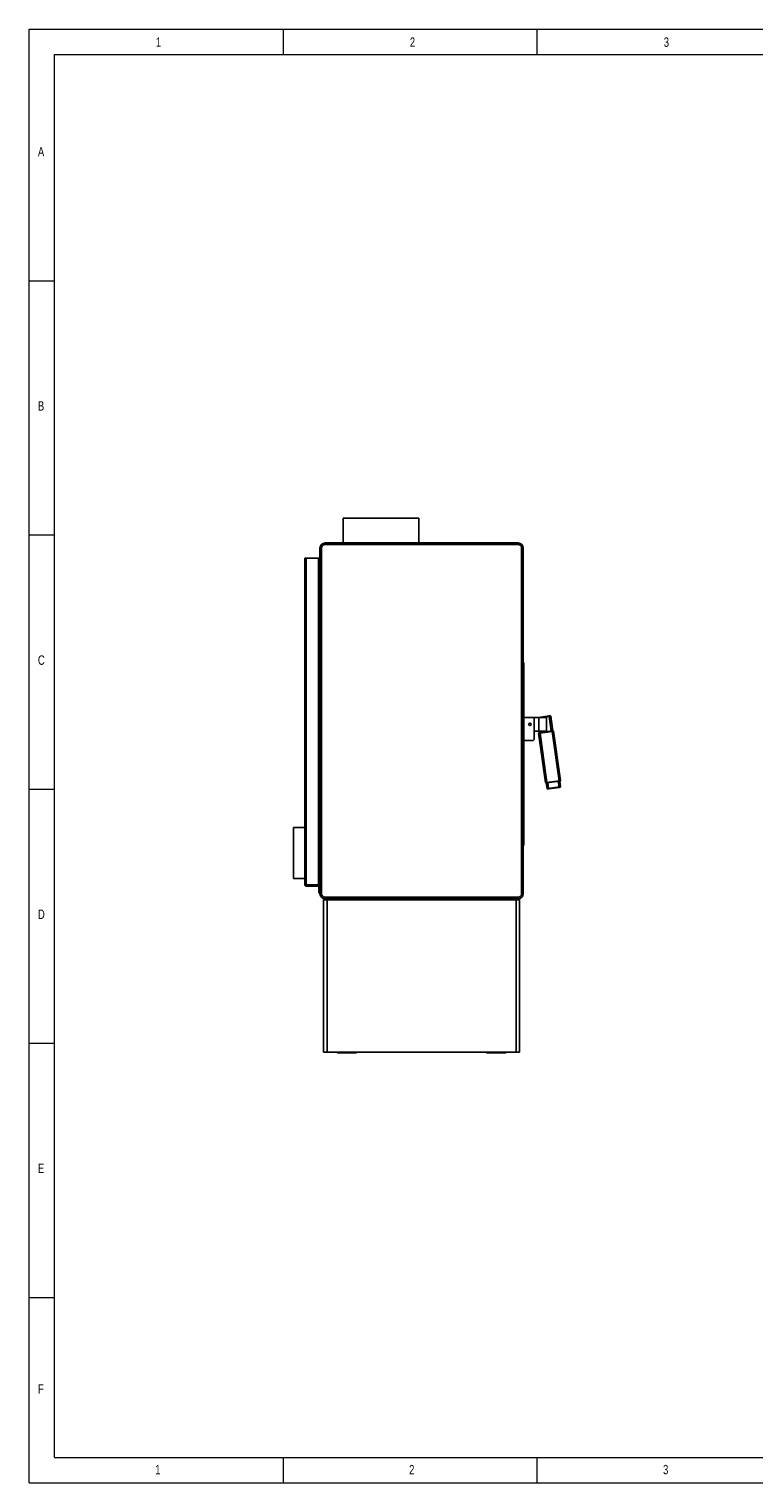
# Model space of a CAD drawing. Header units: millimetres. Extents: x 170 to 4050, y 55 to 2915.
# Tile 1 of 3: x 170 to 1597, y 55 to 2915. Entities that reach past the tile are written whole.
import ezdxf

# ---------------------------------------------------------------- set-up
doc = ezdxf.new("R2010")
doc.units = ezdxf.units.MM
doc.header["$LTSCALE"] = 10
doc.styles.add('SLDTEXTSTYLE0', font='TXT', dxfattribs={"width": 0.75})

msp = doc.modelspace()

# ---------------------------------------------------------------- linework, layer by layer
at = {"color": 7, "linetype": 'Continuous', "lineweight": 0}
for p, q in [((170, 55), (170, 2915)), ((170, 2915), (4050, 2915)), ((670, 2915), (670, 2865)), ((670, 2915), (670, 2865)), ((1170, 2915), (1170, 2865)), ((220, 2865), (4000, 2865)), ((220, 105), (220, 2865)), ((170, 2420), (220, 2420)), ((170, 1920), (220, 1920)), ((170, 1420), (220, 1420)), ((170, 920), (220, 920)), ((170, 420), (220, 420)), ((220, 105), (4000, 105)), ((670, 105), (670, 55)), ((1170, 105), (1170, 55)), ((170, 55), (4050, 55))]:
    msp.add_line(p, q, dxfattribs=at)
for p, q in [((788.3, 1953.1), (788.3, 1904.1)), ((937.3, 1953.1), (788.3, 1953.1)), ((937.3, 1904.1), (937.3, 1953.1)), ((742.8, 1894.1), (745.8, 1894.1)), ((742.8, 1214.1), (742.8, 1894.1)), ((745.8, 1894.1), (745.8, 1214.1)), ((752.8, 1904.1), (752.8, 1901.1)), ((752.8, 1904.1), (1132.8, 1904.1)), ((1132.8, 1901.1), (752.8, 1901.1)), ((1132.8, 1901.1), (1132.8, 1904.1)), ((1139.8, 1214.1), (1139.8, 1894.1)), ((1139.8, 1894.1), (1142.8, 1894.1)), ((1142.8, 1894.1), (1142.8, 1214.1)), ((712.8, 1874.1), (715.8, 1874.1)), ((712.8, 1232.1), (712.8, 1874.1)), ((715.8, 1231.3), (715.8, 1874.1)), ((715.8, 1874.1), (739.8, 1874.1)), ((739.8, 1231.3), (739.8, 1874.1)), ((739.8, 1874.1), (742.8, 1874.1)), ((1142.8, 1669.2), (1143.2, 1669.2)), ((1144.2, 1668.2), (1143.2, 1669.2)), ((1143.2, 1667.3), (1143.2, 1667.3)), ((1143.2, 1311.2), (1143.2, 1667.3)), ((1143.2, 1667.3), (1144.2, 1666.7)), ((1144.2, 1667.1), (1144.2, 1666.7)), ((1144.2, 1666.7), (1144.2, 1311.8)), ((1144.2, 1560.8), (1162.7, 1560.8)), ((1162.7, 1560.8), (1173.7, 1560.8)), ((1164.2, 1559.3), (1162.7, 1560.8)), ((1164.2, 1559.3), (1164.2, 1517.3)), ((1173.2, 1560.9), (1194, 1563.9)), ((1173.7, 1560.8), (1173.7, 1533.8)), ((1173.7, 1560.8), (1188.7, 1560.8)), ((1194.1, 1562.9), (1179.7, 1560.8)), ((1188.7, 1533.8), (1188.7, 1560.8)), ((1198.1, 1534.2), (1194.1, 1562.9)), ((1197.1, 1563.3), (1201.1, 1534.6)), ((1162.7, 1515.8), (1144.2, 1515.8)), ((1162.7, 1515.8), (1164.2, 1517.3)), ((1173.7, 1533.8), (1164.2, 1533.8)), ((1173, 1529.6), (1173.9, 1530.7)), ((1173, 1529.6), (1186.7, 1432.6)), ((1188.7, 1533.8), (1173.7, 1533.8)), ((1174.4, 1530.8), (1173.9, 1533.8)), ((1175.8, 1531), (1199.6, 1534.4)), ((1176, 1530), (1175.8, 1531)), ((1199.8, 1533.4), (1176, 1530)), ((1176, 1530), (1189.6, 1433)), ((1177, 1533.8), (1177.3, 1531.2)), ((1199.8, 1533.4), (1199.6, 1534.4)), ((1199.8, 1533.4), (1213.4, 1436.3)), ((1202.7, 1533.8), (1201.6, 1534.6)), ((1202.7, 1533.8), (1216.4, 1436.7)), ((1187.8, 1431.7), (1186.7, 1432.6)), ((1189.8, 1420.9), (1188.3, 1431.8)), ((1189.6, 1433), (1213.4, 1436.3)), ((1189.8, 1432), (1189.6, 1433)), ((1213.5, 1435.3), (1189.8, 1432)), ((1192.8, 1421.3), (1191.2, 1432.2)), ((1213.6, 1424.2), (1212, 1435.1)), ((1213.5, 1435.3), (1213.4, 1436.3)), ((1216.5, 1424.7), (1215, 1435.5)), ((1215.5, 1435.6), (1216.4, 1436.7)), ((1192.8, 1421.3), (1213.6, 1424.2)), ((1213.7, 1423.2), (1192.9, 1420.3)), ((712.8, 1344.1), (690.4, 1344.1)), ((690.4, 1244.1), (690.4, 1344.1)), ((1142.8, 1309.2), (1143.2, 1309.2)), ((1143.2, 1311.2), (1144.2, 1311.8)), ((1143.2, 1311.2), (1143.2, 1311.2)), ((1143.2, 1309.2), (1144.2, 1310.2)), ((1144.2, 1311.8), (1144.2, 1311.4)), ((690.4, 1244.1), (712.8, 1244.1)), ((715.8, 1231.3), (739.8, 1231.3)), ((715.8, 1229.1), (715.8, 1231.1)), ((715.8, 1231.1), (739.8, 1231.1)), ((742.8, 1231.3), (739.8, 1231.3)), ((739.8, 1229.1), (739.8, 1231.1)), ((739.8, 1229.1), (715.8, 1229.1)), ((740.8, 1228.1), (742.8, 1228.1)), ((740.8, 1228.1), (740.8, 1217.1)), ((740.8, 1217.1), (742.8, 1217.1)), ((740.8, 1216.1), (740.8, 1217.1)), ((742.8, 1216.1), (740.8, 1216.1)), ((742.8, 1214.1), (745.8, 1214.1)), ((749.8, 902.1), (749.8, 1202.1)), ((756.8, 1202.1), (749.8, 1202.1)), ((752.8, 1204.1), (752.8, 1207.1)), ((752.8, 1207.1), (1132.8, 1207.1)), ((1132.8, 1204.1), (752.8, 1204.1)), ((756.8, 902.1), (756.8, 1202.1)), ((1128.8, 1202.1), (756.8, 1202.1)), ((837.8, 1202.1), (837.8, 1204.1)), ((838.8, 1204.1), (838.8, 1202.1)), ((1046.8, 1202.1), (1046.8, 1204.1)), ((1047.8, 1204.1), (1047.8, 1202.1)), ((1128.8, 902.1), (1128.8, 1202.1)), ((1135.8, 1202.1), (1128.8, 1202.1)), ((1132.8, 1207.1), (1132.8, 1204.1)), ((1135.8, 902.1), (1135.8, 1202.1)), ((1139.8, 1214.1), (1142.8, 1214.1)), ((756.8, 902.1), (749.8, 902.1)), ((1128.8, 902.1), (756.8, 902.1)), ((806.5, 901.1), (777.8, 901.1)), ((813.8, 901.1), (806.5, 901.1)), ((1082.3, 901.1), (1071.8, 901.1)), ((1107.8, 901.1), (1082.3, 901.1)), ((1108, 901.1), (1107.8, 901.1)), ((1135.8, 902.1), (1128.8, 902.1))]:
    msp.add_line(p, q)
at = {"flags": 128}
for points in [[(1172.5, 1560.8), (1172.8, 1560.9), (1173.2, 1560.9)], [(1173.2, 1560.9), (1173.2, 1560.9), (1173.2, 1560.9), (1173.2, 1560.8)], [(1194, 1563.9), (1194.3, 1563.9), (1194.7, 1564), (1195.1, 1564), (1195.4, 1564.1), (1195.6, 1564.1), (1195.8, 1564.1), (1195.9, 1564.1), (1195.9, 1564.1)], [(1194, 1563.9), (1194, 1563.8), (1194, 1563.8), (1194, 1563.7), (1194, 1563.6), (1194, 1563.4), (1194, 1563.3), (1194.1, 1563.1), (1194.1, 1562.9)], [(1197.1, 1563.3), (1197, 1563.3), (1196.9, 1563.3), (1196.7, 1563.2), (1196.5, 1563.2), (1196.2, 1563.2), (1195.8, 1563.1), (1195.4, 1563.1), (1195, 1563), (1194.6, 1562.9), (1194.1, 1562.9)], [(1176, 1530), (1175.5, 1530), (1175.1, 1529.9), (1174.6, 1529.8), (1174.2, 1529.8), (1173.9, 1529.7), (1173.6, 1529.7), (1173.3, 1529.7), (1173.2, 1529.6), (1173.1, 1529.6), (1173, 1529.6)], [(1173.9, 1530.7), (1173.9, 1530.8), (1174, 1530.8), (1174.2, 1530.8), (1174.4, 1530.8), (1174.7, 1530.9), (1175.1, 1530.9), (1175.5, 1531), (1175.8, 1531)], [(1199.6, 1534.4), (1200, 1534.4), (1200.4, 1534.5), (1200.7, 1534.5), (1201, 1534.6), (1201.3, 1534.6), (1201.4, 1534.6), (1201.6, 1534.6), (1201.6, 1534.6)], [(1202.7, 1533.8), (1202.7, 1533.8), (1202.6, 1533.8), (1202.4, 1533.7), (1202.2, 1533.7), (1201.9, 1533.7), (1201.5, 1533.6), (1201.1, 1533.6), (1200.7, 1533.5), (1200.2, 1533.4), (1199.8, 1533.4)], [(1186.7, 1432.6), (1186.7, 1432.6), (1186.8, 1432.6), (1187, 1432.6), (1187.2, 1432.7), (1187.5, 1432.7), (1187.9, 1432.7), (1188.3, 1432.8), (1188.7, 1432.9), (1189.2, 1432.9), (1189.6, 1433)], [(1189.8, 1432), (1189.4, 1431.9), (1189, 1431.9), (1188.7, 1431.8), (1188.4, 1431.8), (1188.1, 1431.8), (1187.9, 1431.7), (1187.8, 1431.7), (1187.8, 1431.7)], [(1213.4, 1436.3), (1213.9, 1436.4), (1214.3, 1436.5), (1214.7, 1436.5), (1215.1, 1436.6), (1215.5, 1436.6), (1215.8, 1436.7), (1216, 1436.7), (1216.2, 1436.7), (1216.3, 1436.7), (1216.4, 1436.7)], [(1215.5, 1435.6), (1215.5, 1435.6), (1215.4, 1435.6), (1215.2, 1435.6), (1214.9, 1435.5), (1214.6, 1435.5), (1214.3, 1435.4), (1213.9, 1435.4), (1213.5, 1435.3)], [(1189.8, 1420.9), (1189.8, 1420.9), (1190, 1420.9), (1190.1, 1420.9), (1190.4, 1421), (1190.7, 1421), (1191, 1421.1), (1191.4, 1421.1), (1191.9, 1421.2), (1192.3, 1421.2), (1192.8, 1421.3)], [(1192.9, 1420.3), (1192.5, 1420.3), (1192.2, 1420.2), (1191.8, 1420.2), (1191.5, 1420.1), (1191.3, 1420.1), (1191.1, 1420.1), (1191, 1420.1), (1190.9, 1420)], [(1192.8, 1421.3), (1192.8, 1421.1), (1192.8, 1420.9), (1192.9, 1420.8), (1192.9, 1420.6), (1192.9, 1420.5), (1192.9, 1420.4), (1192.9, 1420.3), (1192.9, 1420.3)], [(1213.6, 1424.2), (1214, 1424.3), (1214.5, 1424.4), (1214.9, 1424.4), (1215.3, 1424.5), (1215.7, 1424.5), (1216, 1424.6), (1216.2, 1424.6), (1216.4, 1424.6), (1216.5, 1424.6), (1216.5, 1424.7)], [(1213.6, 1424.2), (1213.6, 1424), (1213.6, 1423.9), (1213.7, 1423.7), (1213.7, 1423.5), (1213.7, 1423.4), (1213.7, 1423.3), (1213.7, 1423.3), (1213.7, 1423.2)], [(1215.7, 1423.5), (1215.7, 1423.5), (1215.5, 1423.5), (1215.4, 1423.5), (1215.1, 1423.4), (1214.8, 1423.4), (1214.5, 1423.4), (1214.1, 1423.3), (1213.7, 1423.2)]]:
    msp.add_lwpolyline(points, dxfattribs=at)
msp.add_circle((1156.1, 1547.3), 2.5)
for centre, radius, start, end in [((752.8, 1894.1), 10, 90, 180), ((752.8, 1894.1), 7, 90, 180), ((1132.8, 1894.1), 10, 0, 90), ((1132.8, 1894.1), 7, 0, 90), ((1196.1, 1563.2), 1, 8, 98), ((1190.8, 1421), 1, 188, 278), ((1215.6, 1424.5), 1, 278, 8), ((739.8, 1228.1), 3, 0, 90), ((739.8, 1228.1), 1, 0, 90), ((752.8, 1214.1), 10, 180, 270), ((752.8, 1214.1), 7, 180, 270), ((1132.8, 1214.1), 7, 270, 0), ((1132.8, 1214.1), 10, 270, 0), ((777.8, 902.1), 1, 180, 270), ((813.8, 902.1), 1, 270, 0), ((1071.8, 902.1), 1, 180, 270), ((1107.8, 902.1), 1, 270, 0), ((1108, 902.1), 1, 270, 0)]:
    msp.add_arc(centre, radius, start, end)
for centre, start_param, end_param in [((1103.3, 1666.7), 0.221655, 0.262482), ((1103.3, 1311.7), 6.020703, 6.06153)]:
    msp.add_ellipse(centre, major_axis=(40.9, 0), ratio=0.061163, start_param=start_param, end_param=end_param)
for points, knots in [([(1143.2, 1667.3), (1143.2, 1667.6), (1143.2, 1667.8), (1143.2, 1668.3), (1143.2, 1668.5), (1143.2, 1668.9), (1143.2, 1669), (1143.2, 1669.2), (1143.2, 1669.2), (1143.2, 1669.2)], [0, 0, 0, 0, 0.25, 0.25, 0.5, 0.5, 0.75, 0.75, 1, 1, 1, 1]), ([(1144.2, 1668.2), (1144.2, 1668.2), (1144.2, 1668.2), (1144.2, 1668.2), (1144.2, 1668.2), (1144.2, 1668.1), (1144.2, 1668.1), (1144.2, 1667.9), (1144.2, 1667.8), (1144.2, 1667.7), (1144.2, 1667.5), (1144.2, 1667.3), (1144.2, 1667.2), (1144.2, 1667.1)], [0, 0, 0, 0, 0.061027, 0.121788, 0.182693, 0.280088, 0.377759, 0.49294, 0.608377, 0.683156, 0.758225, 0.878902, 1, 1, 1, 1]), ([(1143.2, 1309.2), (1143.2, 1309.2), (1143.2, 1309.3), (1143.2, 1309.5), (1143.2, 1309.6), (1143.2, 1310), (1143.2, 1310.2), (1143.2, 1310.7), (1143.2, 1310.9), (1143.2, 1311.2)], [0, 0, 0, 0, 0.25, 0.25, 0.5, 0.5, 0.75, 0.75, 1, 1, 1, 1]), ([(1144.2, 1311.4), (1144.2, 1311.4), (1144.2, 1311.3), (1144.2, 1311.2), (1144.2, 1311.1), (1144.2, 1311), (1144.2, 1310.8), (1144.2, 1310.7), (1144.2, 1310.6), (1144.2, 1310.4), (1144.2, 1310.3), (1144.2, 1310.3), (1144.2, 1310.3), (1144.2, 1310.3), (1144.2, 1310.2)], [0, 0, 0, 0, 0.060724, 0.12102, 0.18129, 0.241938, 0.316712, 0.391767, 0.506931, 0.622354, 0.719736, 0.817393, 0.908483, 1, 1, 1, 1]), ([(715.8, 1231.3), (715.6, 1231.3), (715.4, 1231.4), (715, 1231.4), (714.8, 1231.5), (714.5, 1231.5), (714.3, 1231.6), (714, 1231.6), (713.8, 1231.7), (713.5, 1231.8), (713.4, 1231.8), (713.2, 1231.9), (713.1, 1231.9), (712.9, 1232), (712.8, 1232.1), (712.8, 1232.1)], [0, 0, 0, 0, 0.125, 0.125, 0.25, 0.25, 0.375, 0.375, 0.5, 0.5, 0.625, 0.625, 0.75, 0.75, 1, 1, 1, 1]), ([(712.8, 1232.1), (712.8, 1232), (712.8, 1231.8), (712.9, 1231.4), (712.9, 1231.2), (713.1, 1230.8), (713.2, 1230.6), (713.4, 1230.3), (713.5, 1230.2), (713.8, 1229.9), (713.9, 1229.8), (714.3, 1229.5), (714.5, 1229.5), (715, 1229.2), (715.4, 1229.1), (715.8, 1229.1)], [0, 0, 0, 0, 0.125, 0.125, 0.25, 0.25, 0.375, 0.375, 0.5, 0.5, 0.625, 0.625, 0.75, 0.75, 1, 1, 1, 1]), ([(715.1, 1231.4), (715.1, 1231.4), (715.2, 1231.3), (715.4, 1231.2), (715.7, 1231.2), (715.8, 1231.1)], [0, 0, 0, 0, 0.013077, 0.529297, 1, 1, 1, 1])]:
    msp.add_open_spline(points, degree=3, knots=knots)

# ---------------------------------------------------------------- texts
at = {"color": 7, "linetype": 'Continuous', "lineweight": 0, "char_height": 18.5, "attachment_point": 1, "style": 'SLDTEXTSTYLE0'}
for s, insert in [('1', (419.7, 2898.6)), ('2', (919.7, 2898.6)), ('3', (1419.7, 2898.6)), ('A', (187.5, 2682.9)), ('B', (187.5, 2182.9)), ('C', (187.5, 1682.9)), ('D', (187.5, 1182.9)), ('E', (187.5, 682.9)), ('F', (187.5, 249.2)), ('1', (418.3, 90.4)), ('2', (918.3, 90.4)), ('3', (1418.3, 90.4))]:
    msp.add_mtext(s, dxfattribs=dict(at, insert=insert))

doc.saveas('drawing.dxf')
